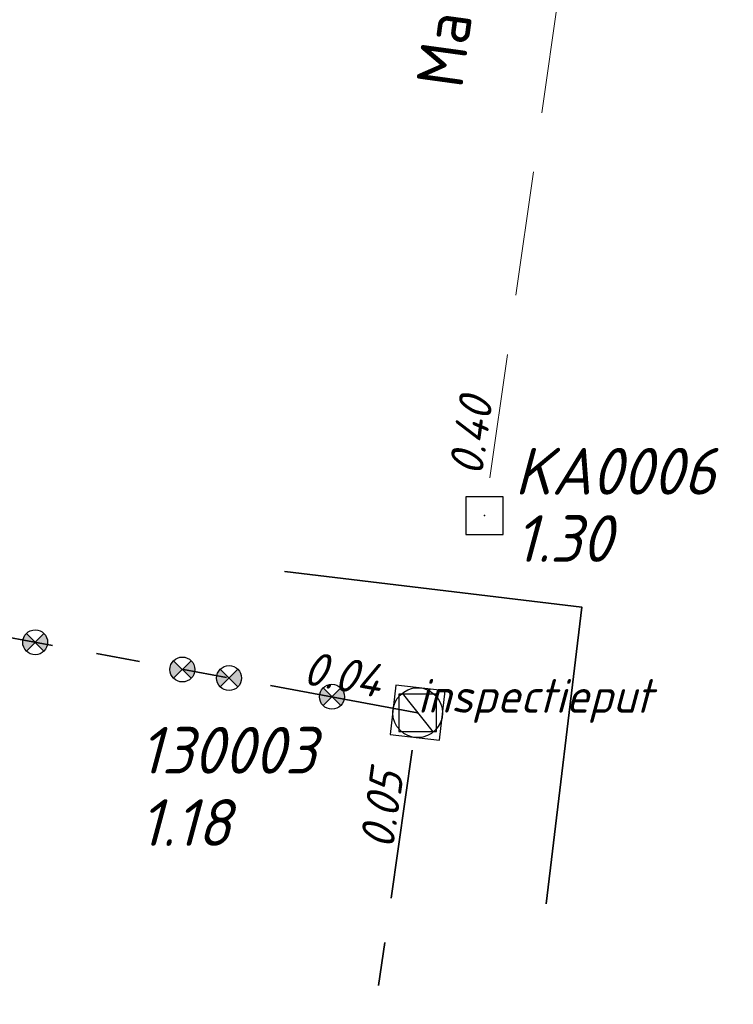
# Model space of a CAD drawing. Header units: metres. Extents: x 152202 to 157341, y 461610 to 468701.
# Tile 189 of 238: x 154732 to 154760, y 467080 to 467119. Entities that reach past the tile are written whole.
import ezdxf
from ezdxf.enums import TextEntityAlignment as Align

# ---------------------------------------------------------------- set-up
doc = ezdxf.new("R2010")
doc.units = ezdxf.units.M
doc.header["$PDMODE"] = 64
doc.header["$PDSIZE"] = 1.5
doc.linetypes.add('RI-GWA', pattern=[18.45, 6, -1.8, 1.75, -1.8, 1.75, -1.8, 1.75, -1.8])
doc.linetypes.add('RI-HWA', pattern=[7.4, 5, -2.4])
doc.layers.get('0').update_dxf_attribs({"linetype": 'CONTINUOUS'})
doc.layers.get('DEFPOINTS').update_dxf_attribs({"linetype": 'CONTINUOUS'})
for name, color, linetype, lineweight in [('B-OI-RI-HWA-BOB-T18', 150, 'CONTINUOUS', 18), ('B-OI-RI-HWA-PUTDEKSELHOOGTE-T25', 150, 'CONTINUOUS', 25), ('B-OI-RI-HWA-PUTNUMMER-T25', 150, 'CONTINUOUS', 25), ('B-OI-RI-HWA_RIOOLPUT-S', 150, 'CONTINUOUS', 25), ('B-OI-RI-HWA_TRANSPORTLEIDING-G', 150, 'RI-HWA', 18), ('B-RO-OG-TOPOGRAFIE-T18', 2, 'CONTINUOUS', 18), ('N-OI-RI-GWA-PUTDEKSELHOOGTE-T25', 14, 'CONTINUOUS', 25), ('N-OI-RI-GWA_BOB-T18', 14, 'CONTINUOUS', 18), ('N-OI-RI-GWA_PUTNUMMER-T18', 14, 'CONTINUOUS', 18), ('N-OI-RI-GWA_RIOOLPUT-S', 14, 'CONTINUOUS', 25), ('N-OI-RI-GWA_TRANSPORTLEIDING-G', 14, 'RI-GWA', 35), ('N-OI-RI-VRIJVERVAL_HULPSTUK-S', 210, 'CONTINUOUS', 25), ('N-RO-KG-GRENS_WERK-G', 7, 'XX-WERKGRENS', 35)]:
    doc.layers.add(name, color=color, linetype=linetype, lineweight=lineweight)
doc.styles.add('NLCS-ISO-M200-T18', font='NLCS-ISO.ttf', dxfattribs={"height": 360})
doc.styles.add('NLCS-ISO-M750-T18_CURSIEF', font='NLCS-ISO.ttf', dxfattribs={"oblique": 15, "height": 1.35})
doc.styles.add('NLCS-ISO-M750-T25_CURSIEF', font='NLCS-ISO.ttf', dxfattribs={"oblique": 15, "height": 1.875})
doc.linetypes.add('XX-WERKGRENS', pattern='A,0,[137,NLCS.SHX,S=0.1,R=0,X=-1.1,Y=-1.35],-6', length=6)

# ---------------------------------------------------------------- blocks, each defined once
blk = doc.blocks.new('ACMAP_ANN_TEMPLATE_gwa-nap-l')
at = {"style": 'NLCS-ISO-M750-T18_CURSIEF', "oblique": 15}
blk.add_attdef('gwa-nap-l', (2.3, 0.2), '', height=1.35, dxfattribs=at)
blk = doc.blocks.new('ACMAP_ANN_TEMPLATE_gwa-nap-r')
at = {"style": 'NLCS-ISO-M750-T18_CURSIEF', "oblique": 15}
blk.add_attdef('gwa-nap-r', (-5.6, 0.2), '', height=1.35, dxfattribs=at)
blk = doc.blocks.new('ACMAP_ANN_TEMPLATE_gwa-puth')
at = {"style": 'NLCS-ISO-M750-T25_CURSIEF', "oblique": 15}
blk.add_attdef('gwa-puth', (3, -5), '', height=1.875, dxfattribs=at)
blk = doc.blocks.new('ACMAP_ANN_TEMPLATE_gwa-putnr')
at = {"style": 'NLCS-ISO-M750-T25_CURSIEF', "oblique": 15}
blk.add_attdef('gwa-putnr', (3, -2.1), '', height=1.875, dxfattribs=at)
blk = doc.blocks.new('ACMAP_ANN_TEMPLATE_type knoop')
at = {"layer": 'DEFPOINTS', "style": 'NLCS-ISO-M750-T18_CURSIEF', "oblique": 15}
blk.add_attdef('type_knoop', (0, 0), '', height=1.35, dxfattribs=at)
blk = doc.blocks.new('ACMAP_ANN_TEMPLATE_hwa-nap-r')
at = {"style": 'NLCS-ISO-M750-T18_CURSIEF', "oblique": 15}
blk.add_attdef('hwa-nap-r', (-5.6, 0.2), '', height=1.35, dxfattribs=at)
blk = doc.blocks.new('ACMAP_ANN_TEMPLATE_hwa-puth')
at = {"color": 0, "linetype": 'ByBlock', "style": 'NLCS-ISO-M750-T25_CURSIEF', "oblique": 15}
blk.add_attdef('hwa-puth', (-9, -6.8), '', height=1.875, dxfattribs=at)
blk = doc.blocks.new('ACMAP_ANN_TEMPLATE_hwa-putnr')
at = {"color": 0, "linetype": 'ByBlock', "style": 'NLCS-ISO-M750-T25_CURSIEF', "oblique": 15}
blk.add_attdef('hwa-putnr', (-9, -4.1), '', height=1.875, dxfattribs=at)
blk = doc.blocks.new('SRI-HULP')
h = blk.add_hatch(color=256)
h.dxf.hatch_style = 1
h.paths.add_polyline_path([(-0.707, 0.707, 0.198912), (-1, 0, 0.198912), (-0.707, -0.707), (0, 0)])
h = blk.add_hatch(color=256)
h.dxf.hatch_style = 1
h.paths.add_polyline_path([(1, 0, 0.198912), (0.707, 0.707), (0, 0), (0.707, -0.707, 0.198912)])
for p, q in [((-0.707, 0.707), (0.707, -0.707)), ((-0.707, -0.707), (0.707, 0.707))]:
    blk.add_line(p, q)
blk.add_circle((0, 0), 1)
blk = doc.blocks.new('B-SRI-PUT_GWA-SO')
blk.add_line((-1.414, -1.414), (1.414, 1.414))
at = {"lineweight": -3, "flags": 128}
blk.add_lwpolyline([(2, -2), (2, 2), (-2, 2), (-2, -2)], close=True, dxfattribs=at)
at = {"lineweight": -3}
blk.add_circle((0, 0), 2, dxfattribs=at)

msp = doc.modelspace()

# ---------------------------------------------------------------- linework, layer by layer
at = {"layer": 'B-OI-RI-HWA_RIOOLPUT-S', "transparency": 33554623}
msp.add_point((154750.23, 467099.27), dxfattribs=at)
at = {"layer": 'B-OI-RI-HWA_TRANSPORTLEIDING-G', "transparency": 33554623}
msp.add_line((154757.4, 467149.7), (154750.23, 467099.27), dxfattribs=at)
at = {"layer": 'N-OI-RI-GWA_RIOOLPUT-S'}
msp.add_point((154747.55, 467091.36), dxfattribs=at)
at = {"layer": 'N-OI-RI-GWA_TRANSPORTLEIDING-G'}
for p, q in [((154747.55, 467091.36), (154698.61, 467100.39)), ((154741.26, 467047.39), (154747.55, 467091.36))]:
    msp.add_line(p, q, dxfattribs=at)
at = {"layer": 'N-RO-KG-GRENS_WERK-G', "ltscale": 0.5, "flags": 128}
msp.add_lwpolyline([(154752.704, 467083.689), (154754.135, 467095.603), (154742.22, 467097.034), (154742.22, 467097.034)], dxfattribs=at)

# ---------------------------------------------------------------- block references
at = {"layer": 'B-OI-RI-HWA-BOB-T18', "transparency": 33554623}
ref = msp.add_blockref('ACMAP_ANN_TEMPLATE_hwa-nap-r', (154751.115, 467106.342), dxfattribs=dict(at, rotation=81.90807573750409))
ref.add_attrib('hwa-nap-r', '0.40', (154750.129, 467100.826), dxfattribs={"layer": '0', "color": 0, "linetype": 'ByBlock', "height": 1.35, "rotation": 81.9081, "style": 'NLCS-ISO-M750-T18_CURSIEF', "oblique": 15})
at = {"layer": 'B-OI-RI-HWA-PUTDEKSELHOOGTE-T25', "transparency": 33554623}
msp.add_blockref('ACMAP_ANN_TEMPLATE_hwa-puth', (154760.439, 467104.215), dxfattribs=at).add_auto_attribs({'hwa-puth': '1.30'})
at = {"layer": 'B-OI-RI-HWA-PUTNUMMER-T25', "transparency": 33554623}
msp.add_blockref('ACMAP_ANN_TEMPLATE_hwa-putnr', (154760.439, 467104.215), dxfattribs=at).add_auto_attribs({'hwa-putnr': 'KA0006'})
at = {"layer": 'DEFPOINTS'}
msp.add_blockref('ACMAP_ANN_TEMPLATE_type knoop', (154747.55, 467091.36), dxfattribs=at).add_auto_attribs({'type_knoop': 'inspectieput'})
at = {"layer": 'N-OI-RI-GWA-PUTDEKSELHOOGTE-T25'}
msp.add_blockref('ACMAP_ANN_TEMPLATE_gwa-puth', (154733.385, 467091.014), dxfattribs=at).add_auto_attribs({'gwa-puth': '1.18'})
at = {"layer": 'N-OI-RI-GWA_BOB-T18'}
for name, p, rotation, values in [('ACMAP_ANN_TEMPLATE_gwa-nap-l', (154740.593, 467092.744), 349.5458388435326, {'gwa-nap-l': '0.04'}), ('ACMAP_ANN_TEMPLATE_gwa-nap-r', (154747.55, 467091.36), 81.85895219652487, {'gwa-nap-r': '0.05'})]:
    msp.add_blockref(name, p, dxfattribs=dict(at, rotation=rotation)).add_auto_attribs(values)
at = {"layer": 'N-OI-RI-GWA_PUTNUMMER-T18'}
msp.add_blockref('ACMAP_ANN_TEMPLATE_gwa-putnr', (154733.385, 467091.014), dxfattribs=at).add_auto_attribs({'gwa-putnr': '130003'})
at = {"layer": 'N-OI-RI-GWA_RIOOLPUT-S', "xscale": 0.4999999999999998, "yscale": 0.4999999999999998, "zscale": 0.4999999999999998, "rotation": 263.5455839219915}
msp.add_blockref('B-SRI-PUT_GWA-SO', (154747.55, 467091.36), dxfattribs=at)
at = {"layer": 'N-OI-RI-VRIJVERVAL_HULPSTUK-S', "xscale": 0.5, "yscale": 0.5, "zscale": 0.5}
for p in [(154732.203, 467094.188), (154738.109, 467093.094), (154739.984, 467092.75), (154744.109, 467092)]:
    msp.add_blockref('SRI-HULP', p, dxfattribs=at)

# ---------------------------------------------------------------- texts
at = {"layer": 'B-RO-OG-TOPOGRAFIE-T18', "style": 'NLCS-ISO-M200-T18'}
msp.add_text('Martinuslaan', height=1.875, rotation=82.2, dxfattribs=at).set_placement((154749.347, 467123.383), align=Align.MIDDLE)

doc.saveas('drawing.dxf')
